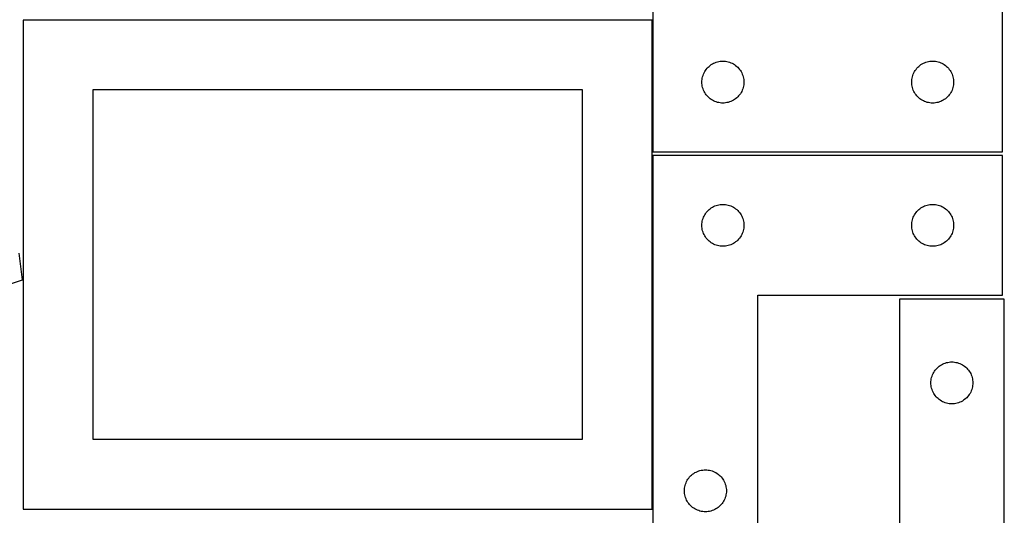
# Model space of a CAD drawing. Header units: millimetres. Extents: x 7 to 1243, y 7 to 2493.
# Tile 8 of 15: x 821 to 1243, y 1063 to 1276. Entities that reach past the tile are written whole.
import ezdxf

# ---------------------------------------------------------------- set-up
doc = ezdxf.new("R2010")
doc.units = ezdxf.units.MM
doc.layers.add('COMMON', color=5, linetype='CONTINUOUS', true_color=0x0000ff)
doc.layers.add('CUT', color=7, linetype='CONTINUOUS', true_color=0x000000)

msp = doc.modelspace()

# ---------------------------------------------------------------- linework, layer by layer
at = {"layer": 'COMMON'}
msp.add_line((822.320585, 1275.546668), (1091.083738, 1275.546668), dxfattribs=at)
at = {"layer": 'CUT'}
for p, q in [((1242.604737, 1218.792301), (1242.604737, 1398.792301)), ((1092.604737, 1278.792301), (1092.604737, 1218.792301)), ((1092.320585, 1275.446668), (822.320585, 1275.446668)), ((822.320585, 1275.446668), (822.320585, 1065.446668)), ((1092.320585, 1065.446668), (1092.320585, 1275.446668)), ((1115.838179, 1254.726413), (1116.240776, 1255.156262)), ((1116.240776, 1255.156262), (1116.670625, 1255.558859)), ((1116.670625, 1255.558859), (1117.125884, 1255.932481)), ((1117.125884, 1255.932481), (1117.604605, 1256.275527)), ((1117.604605, 1256.275527), (1118.104737, 1256.586529)), ((1118.104737, 1256.586529), (1118.624139, 1256.864155)), ((1118.624139, 1256.864155), (1119.160586, 1257.107216)), ((1119.160586, 1257.107216), (1119.711782, 1257.314672)), ((1119.711782, 1257.314672), (1120.275366, 1257.485633)), ((1120.275366, 1257.485633), (1120.848924, 1257.619368)), ((1120.848924, 1257.619368), (1121.430001, 1257.715304)), ((1121.430001, 1257.715304), (1122.016109, 1257.773031)), ((1122.016109, 1257.773031), (1122.604737, 1257.792301)), ((1122.604737, 1257.792301), (1123.193365, 1257.773031)), ((1123.193365, 1257.773031), (1123.779473, 1257.715304)), ((1123.779473, 1257.715304), (1124.36055, 1257.619368)), ((1124.36055, 1257.619368), (1124.934108, 1257.485633)), ((1124.934108, 1257.485633), (1125.497692, 1257.314672)), ((1125.497692, 1257.314672), (1126.048888, 1257.107216)), ((1126.048888, 1257.107216), (1126.585335, 1256.864155)), ((1126.585335, 1256.864155), (1127.104737, 1256.586529)), ((1127.104737, 1256.586529), (1127.604869, 1256.275527)), ((1127.604869, 1256.275527), (1128.08359, 1255.932481)), ((1128.08359, 1255.932481), (1128.538849, 1255.558859)), ((1128.538849, 1255.558859), (1128.968698, 1255.156262)), ((1128.968698, 1255.156262), (1129.371295, 1254.726413)), ((1205.838179, 1254.726413), (1206.240776, 1255.156262)), ((1206.240776, 1255.156262), (1206.670625, 1255.558859)), ((1206.670625, 1255.558859), (1207.125884, 1255.932481)), ((1207.125884, 1255.932481), (1207.604605, 1256.275527)), ((1207.604605, 1256.275527), (1208.104737, 1256.586529)), ((1208.104737, 1256.586529), (1208.624139, 1256.864155)), ((1208.624139, 1256.864155), (1209.160586, 1257.107216)), ((1209.160586, 1257.107216), (1209.711782, 1257.314672)), ((1209.711782, 1257.314672), (1210.275366, 1257.485633)), ((1210.275366, 1257.485633), (1210.848924, 1257.619368)), ((1210.848924, 1257.619368), (1211.430001, 1257.715304)), ((1211.430001, 1257.715304), (1212.016109, 1257.773031)), ((1212.016109, 1257.773031), (1212.604737, 1257.792301)), ((1212.604737, 1257.792301), (1213.193365, 1257.773031)), ((1213.193365, 1257.773031), (1213.779473, 1257.715304)), ((1213.779473, 1257.715304), (1214.36055, 1257.619368)), ((1214.36055, 1257.619368), (1214.934108, 1257.485633)), ((1214.934108, 1257.485633), (1215.497692, 1257.314672)), ((1215.497692, 1257.314672), (1216.048888, 1257.107216)), ((1216.048888, 1257.107216), (1216.585335, 1256.864155)), ((1216.585335, 1256.864155), (1217.104737, 1256.586529)), ((1217.104737, 1256.586529), (1217.604869, 1256.275527)), ((1217.604869, 1256.275527), (1218.08359, 1255.932481)), ((1218.08359, 1255.932481), (1218.538849, 1255.558859)), ((1218.538849, 1255.558859), (1218.968698, 1255.156262)), ((1218.968698, 1255.156262), (1219.371295, 1254.726413)), ((1113.777669, 1250.548113), (1113.911405, 1251.121672)), ((1113.911405, 1251.121672), (1114.082366, 1251.685256)), ((1114.082366, 1251.685256), (1114.289821, 1252.236451)), ((1114.289821, 1252.236451), (1114.532882, 1252.772899)), ((1114.532882, 1252.772899), (1114.810508, 1253.292301)), ((1114.810508, 1253.292301), (1115.12151, 1253.792433)), ((1115.12151, 1253.792433), (1115.464557, 1254.271153)), ((1115.464557, 1254.271153), (1115.838179, 1254.726413)), ((1129.371295, 1254.726413), (1129.744917, 1254.271153)), ((1129.744917, 1254.271153), (1130.087963, 1253.792433)), ((1130.087963, 1253.792433), (1130.398966, 1253.292301)), ((1130.398966, 1253.292301), (1130.676592, 1252.772899)), ((1130.676592, 1252.772899), (1130.919653, 1252.236451)), ((1130.919653, 1252.236451), (1131.127108, 1251.685256)), ((1131.127108, 1251.685256), (1131.298069, 1251.121672)), ((1131.298069, 1251.121672), (1131.431804, 1250.548113)), ((1203.777669, 1250.548113), (1203.911405, 1251.121672)), ((1203.911405, 1251.121672), (1204.082366, 1251.685256)), ((1204.082366, 1251.685256), (1204.289821, 1252.236451)), ((1204.289821, 1252.236451), (1204.532882, 1252.772899)), ((1204.532882, 1252.772899), (1204.810508, 1253.292301)), ((1204.810508, 1253.292301), (1205.12151, 1253.792433)), ((1205.12151, 1253.792433), (1205.464557, 1254.271153)), ((1205.464557, 1254.271153), (1205.838179, 1254.726413)), ((1219.371295, 1254.726413), (1219.744917, 1254.271153)), ((1219.744917, 1254.271153), (1220.087963, 1253.792433)), ((1220.087963, 1253.792433), (1220.398966, 1253.292301)), ((1220.398966, 1253.292301), (1220.676592, 1252.772899)), ((1220.676592, 1252.772899), (1220.919653, 1252.236451)), ((1220.919653, 1252.236451), (1221.127108, 1251.685256)), ((1221.127108, 1251.685256), (1221.298069, 1251.121672)), ((1221.298069, 1251.121672), (1221.431804, 1250.548113)), ((1113.604737, 1248.792301), (1113.624007, 1249.380929)), ((1113.624007, 1248.203672), (1113.604737, 1248.792301)), ((1113.624007, 1249.380929), (1113.681733, 1249.967036)), ((1113.681733, 1247.617565), (1113.624007, 1248.203672)), ((1113.681733, 1249.967036), (1113.777669, 1250.548113)), ((1113.777669, 1247.036488), (1113.681733, 1247.617565)), ((1113.911405, 1246.462929), (1113.777669, 1247.036488)), ((1114.082366, 1245.899345), (1113.911405, 1246.462929)), ((1131.298069, 1246.462929), (1131.127108, 1245.899345)), ((1131.431804, 1247.036488), (1131.298069, 1246.462929)), ((1131.431804, 1250.548113), (1131.527741, 1249.967036)), ((1131.527741, 1247.617565), (1131.431804, 1247.036488)), ((1131.527741, 1249.967036), (1131.585467, 1249.380929)), ((1131.585467, 1248.203672), (1131.527741, 1247.617565)), ((1131.585467, 1249.380929), (1131.604737, 1248.792301)), ((1131.604737, 1248.792301), (1131.585467, 1248.203672)), ((1203.604737, 1248.792301), (1203.624007, 1249.380929)), ((1203.624007, 1248.203672), (1203.604737, 1248.792301)), ((1203.624007, 1249.380929), (1203.681733, 1249.967036)), ((1203.681733, 1247.617565), (1203.624007, 1248.203672)), ((1203.681733, 1249.967036), (1203.777669, 1250.548113)), ((1203.777669, 1247.036488), (1203.681733, 1247.617565)), ((1203.911405, 1246.462929), (1203.777669, 1247.036488)), ((1204.082366, 1245.899345), (1203.911405, 1246.462929)), ((1221.298069, 1246.462929), (1221.127108, 1245.899345)), ((1221.431804, 1247.036488), (1221.298069, 1246.462929)), ((1221.431804, 1250.548113), (1221.527741, 1249.967036)), ((1221.527741, 1247.617565), (1221.431804, 1247.036488)), ((1221.527741, 1249.967036), (1221.585467, 1249.380929)), ((1221.585467, 1248.203672), (1221.527741, 1247.617565)), ((1221.585467, 1249.380929), (1221.604737, 1248.792301)), ((1221.604737, 1248.792301), (1221.585467, 1248.203672)), ((1062.320585, 1245.446668), (852.320585, 1245.446668)), ((852.320585, 1245.446668), (852.320585, 1095.446668)), ((1062.320585, 1095.446668), (1062.320585, 1245.446668)), ((1114.289821, 1245.34815), (1114.082366, 1245.899345)), ((1114.532882, 1244.811702), (1114.289821, 1245.34815)), ((1114.810508, 1244.292301), (1114.532882, 1244.811702)), ((1115.12151, 1243.792168), (1114.810508, 1244.292301)), ((1115.464557, 1243.313448), (1115.12151, 1243.792168)), ((1115.838179, 1242.858188), (1115.464557, 1243.313448)), ((1116.240776, 1242.42834), (1115.838179, 1242.858188)), ((1116.670625, 1242.025742), (1116.240776, 1242.42834)), ((1128.968698, 1242.42834), (1128.538849, 1242.025742)), ((1129.371295, 1242.858188), (1128.968698, 1242.42834)), ((1129.744917, 1243.313448), (1129.371295, 1242.858188)), ((1130.087963, 1243.792168), (1129.744917, 1243.313448)), ((1130.398966, 1244.292301), (1130.087963, 1243.792168)), ((1130.676592, 1244.811702), (1130.398966, 1244.292301)), ((1130.919653, 1245.34815), (1130.676592, 1244.811702)), ((1131.127108, 1245.899345), (1130.919653, 1245.34815)), ((1204.289821, 1245.34815), (1204.082366, 1245.899345)), ((1204.532882, 1244.811702), (1204.289821, 1245.34815)), ((1204.810508, 1244.292301), (1204.532882, 1244.811702)), ((1205.12151, 1243.792168), (1204.810508, 1244.292301)), ((1205.464557, 1243.313448), (1205.12151, 1243.792168)), ((1205.838179, 1242.858188), (1205.464557, 1243.313448)), ((1206.240776, 1242.42834), (1205.838179, 1242.858188)), ((1206.670625, 1242.025742), (1206.240776, 1242.42834)), ((1218.968698, 1242.42834), (1218.538849, 1242.025742)), ((1219.371295, 1242.858188), (1218.968698, 1242.42834)), ((1219.744917, 1243.313448), (1219.371295, 1242.858188)), ((1220.087963, 1243.792168), (1219.744917, 1243.313448)), ((1220.398966, 1244.292301), (1220.087963, 1243.792168)), ((1220.676592, 1244.811702), (1220.398966, 1244.292301)), ((1220.919653, 1245.34815), (1220.676592, 1244.811702)), ((1221.127108, 1245.899345), (1220.919653, 1245.34815)), ((1117.125884, 1241.65212), (1116.670625, 1242.025742)), ((1117.604605, 1241.309074), (1117.125884, 1241.65212)), ((1118.104737, 1240.998072), (1117.604605, 1241.309074)), ((1118.624139, 1240.720446), (1118.104737, 1240.998072)), ((1119.160586, 1240.477385), (1118.624139, 1240.720446)), ((1119.711782, 1240.269929), (1119.160586, 1240.477385)), ((1120.275366, 1240.098968), (1119.711782, 1240.269929)), ((1120.848924, 1239.965233), (1120.275366, 1240.098968)), ((1121.430001, 1239.869297), (1120.848924, 1239.965233)), ((1122.016109, 1239.81157), (1121.430001, 1239.869297)), ((1122.604737, 1239.792301), (1122.016109, 1239.81157)), ((1123.193365, 1239.81157), (1122.604737, 1239.792301)), ((1123.779473, 1239.869297), (1123.193365, 1239.81157)), ((1124.36055, 1239.965233), (1123.779473, 1239.869297)), ((1124.934108, 1240.098968), (1124.36055, 1239.965233)), ((1125.497692, 1240.269929), (1124.934108, 1240.098968)), ((1126.048888, 1240.477385), (1125.497692, 1240.269929)), ((1126.585335, 1240.720446), (1126.048888, 1240.477385)), ((1127.104737, 1240.998072), (1126.585335, 1240.720446)), ((1127.604869, 1241.309074), (1127.104737, 1240.998072)), ((1128.08359, 1241.65212), (1127.604869, 1241.309074)), ((1128.538849, 1242.025742), (1128.08359, 1241.65212)), ((1207.125884, 1241.65212), (1206.670625, 1242.025742)), ((1207.604605, 1241.309074), (1207.125884, 1241.65212)), ((1208.104737, 1240.998072), (1207.604605, 1241.309074)), ((1208.624139, 1240.720446), (1208.104737, 1240.998072)), ((1209.160586, 1240.477385), (1208.624139, 1240.720446)), ((1209.711782, 1240.269929), (1209.160586, 1240.477385)), ((1210.275366, 1240.098968), (1209.711782, 1240.269929)), ((1210.848924, 1239.965233), (1210.275366, 1240.098968)), ((1211.430001, 1239.869297), (1210.848924, 1239.965233)), ((1212.016109, 1239.81157), (1211.430001, 1239.869297)), ((1212.604737, 1239.792301), (1212.016109, 1239.81157)), ((1213.193365, 1239.81157), (1212.604737, 1239.792301)), ((1213.779473, 1239.869297), (1213.193365, 1239.81157)), ((1214.36055, 1239.965233), (1213.779473, 1239.869297)), ((1214.934108, 1240.098968), (1214.36055, 1239.965233)), ((1215.497692, 1240.269929), (1214.934108, 1240.098968)), ((1216.048888, 1240.477385), (1215.497692, 1240.269929)), ((1216.585335, 1240.720446), (1216.048888, 1240.477385)), ((1217.104737, 1240.998072), (1216.585335, 1240.720446)), ((1217.604869, 1241.309074), (1217.104737, 1240.998072)), ((1218.08359, 1241.65212), (1217.604869, 1241.309074)), ((1218.538849, 1242.025742), (1218.08359, 1241.65212)), ((1092.604728, 1217.2713), (1092.604728, 1037.2713)), ((1242.604728, 1217.2713), (1092.604728, 1217.2713)), ((1092.604737, 1218.792301), (1242.604737, 1218.792301)), ((1242.604728, 1157.2713), (1242.604728, 1217.2713)), ((1119.160577, 1195.586215), (1119.711772, 1195.793671)), ((1119.711772, 1195.793671), (1120.275356, 1195.964632)), ((1120.275356, 1195.964632), (1120.848915, 1196.098367)), ((1120.848915, 1196.098367), (1121.429992, 1196.194303)), ((1121.429992, 1196.194303), (1122.016099, 1196.25203)), ((1122.016099, 1196.25203), (1122.604728, 1196.2713)), ((1122.604728, 1196.2713), (1123.193356, 1196.25203)), ((1123.193356, 1196.25203), (1123.779463, 1196.194303)), ((1123.779463, 1196.194303), (1124.36054, 1196.098367)), ((1124.36054, 1196.098367), (1124.934099, 1195.964632)), ((1124.934099, 1195.964632), (1125.497683, 1195.793671)), ((1125.497683, 1195.793671), (1126.048878, 1195.586215)), ((1209.160577, 1195.586215), (1209.711772, 1195.793671)), ((1209.711772, 1195.793671), (1210.275356, 1195.964632)), ((1210.275356, 1195.964632), (1210.848915, 1196.098367)), ((1210.848915, 1196.098367), (1211.429992, 1196.194303)), ((1211.429992, 1196.194303), (1212.016099, 1196.25203)), ((1212.016099, 1196.25203), (1212.604728, 1196.2713)), ((1212.604728, 1196.2713), (1213.193356, 1196.25203)), ((1213.193356, 1196.25203), (1213.779463, 1196.194303)), ((1213.779463, 1196.194303), (1214.36054, 1196.098367)), ((1214.36054, 1196.098367), (1214.934099, 1195.964632)), ((1214.934099, 1195.964632), (1215.497683, 1195.793671)), ((1215.497683, 1195.793671), (1216.048878, 1195.586215)), ((1114.532873, 1191.251898), (1114.810499, 1191.7713)), ((1114.810499, 1191.7713), (1115.121501, 1192.271432)), ((1115.121501, 1192.271432), (1115.464548, 1192.750152)), ((1115.464548, 1192.750152), (1115.838169, 1193.205412)), ((1115.838169, 1193.205412), (1116.240767, 1193.635261)), ((1116.240767, 1193.635261), (1116.670615, 1194.037858)), ((1116.670615, 1194.037858), (1117.125875, 1194.41148)), ((1117.125875, 1194.41148), (1117.604595, 1194.754526)), ((1117.604595, 1194.754526), (1118.104728, 1195.065528)), ((1118.104728, 1195.065528), (1118.624129, 1195.343154)), ((1118.624129, 1195.343154), (1119.160577, 1195.586215)), ((1126.048878, 1195.586215), (1126.585326, 1195.343154)), ((1126.585326, 1195.343154), (1127.104728, 1195.065528)), ((1127.104728, 1195.065528), (1127.60486, 1194.754526)), ((1127.60486, 1194.754526), (1128.08358, 1194.41148)), ((1128.08358, 1194.41148), (1128.53884, 1194.037858)), ((1128.53884, 1194.037858), (1128.968689, 1193.635261)), ((1128.968689, 1193.635261), (1129.371286, 1193.205412)), ((1129.371286, 1193.205412), (1129.744908, 1192.750152)), ((1129.744908, 1192.750152), (1130.087954, 1192.271432)), ((1130.087954, 1192.271432), (1130.398956, 1191.7713)), ((1130.398956, 1191.7713), (1130.676582, 1191.251898)), ((1204.532873, 1191.251898), (1204.810499, 1191.7713)), ((1204.810499, 1191.7713), (1205.121501, 1192.271432)), ((1205.121501, 1192.271432), (1205.464548, 1192.750152)), ((1205.464548, 1192.750152), (1205.838169, 1193.205412)), ((1205.838169, 1193.205412), (1206.240767, 1193.635261)), ((1206.240767, 1193.635261), (1206.670615, 1194.037858)), ((1206.670615, 1194.037858), (1207.125875, 1194.41148)), ((1207.125875, 1194.41148), (1207.604595, 1194.754526)), ((1207.604595, 1194.754526), (1208.104728, 1195.065528)), ((1208.104728, 1195.065528), (1208.624129, 1195.343154)), ((1208.624129, 1195.343154), (1209.160577, 1195.586215)), ((1216.048878, 1195.586215), (1216.585326, 1195.343154)), ((1216.585326, 1195.343154), (1217.104728, 1195.065528)), ((1217.104728, 1195.065528), (1217.60486, 1194.754526)), ((1217.60486, 1194.754526), (1218.08358, 1194.41148)), ((1218.08358, 1194.41148), (1218.53884, 1194.037858)), ((1218.53884, 1194.037858), (1218.968689, 1193.635261)), ((1218.968689, 1193.635261), (1219.371286, 1193.205412)), ((1219.371286, 1193.205412), (1219.744908, 1192.750152)), ((1219.744908, 1192.750152), (1220.087954, 1192.271432)), ((1220.087954, 1192.271432), (1220.398956, 1191.7713)), ((1220.398956, 1191.7713), (1220.676582, 1191.251898)), ((1113.604728, 1187.2713), (1113.623997, 1187.859928)), ((1113.623997, 1186.682671), (1113.604728, 1187.2713)), ((1113.623997, 1187.859928), (1113.681724, 1188.446035)), ((1113.681724, 1188.446035), (1113.77766, 1189.027113)), ((1113.77766, 1189.027113), (1113.911395, 1189.600671)), ((1113.911395, 1189.600671), (1114.082356, 1190.164255)), ((1114.082356, 1190.164255), (1114.289812, 1190.715451)), ((1114.289812, 1190.715451), (1114.532873, 1191.251898)), ((1130.676582, 1191.251898), (1130.919643, 1190.715451)), ((1130.919643, 1190.715451), (1131.127099, 1190.164255)), ((1131.127099, 1190.164255), (1131.29806, 1189.600671)), ((1131.29806, 1189.600671), (1131.431795, 1189.027113)), ((1131.431795, 1189.027113), (1131.527731, 1188.446035)), ((1131.527731, 1188.446035), (1131.585458, 1187.859928)), ((1131.585458, 1187.859928), (1131.604728, 1187.2713)), ((1131.604728, 1187.2713), (1131.585458, 1186.682671)), ((1203.604728, 1187.2713), (1203.623997, 1187.859928)), ((1203.623997, 1186.682671), (1203.604728, 1187.2713)), ((1203.623997, 1187.859928), (1203.681724, 1188.446035)), ((1203.681724, 1188.446035), (1203.77766, 1189.027113)), ((1203.77766, 1189.027113), (1203.911395, 1189.600671)), ((1203.911395, 1189.600671), (1204.082356, 1190.164255)), ((1204.082356, 1190.164255), (1204.289812, 1190.715451)), ((1204.289812, 1190.715451), (1204.532873, 1191.251898)), ((1220.676582, 1191.251898), (1220.919643, 1190.715451)), ((1220.919643, 1190.715451), (1221.127099, 1190.164255)), ((1221.127099, 1190.164255), (1221.29806, 1189.600671)), ((1221.29806, 1189.600671), (1221.431795, 1189.027113)), ((1221.431795, 1189.027113), (1221.527731, 1188.446035)), ((1221.527731, 1188.446035), (1221.585458, 1187.859928)), ((1221.585458, 1187.859928), (1221.604728, 1187.2713)), ((1221.604728, 1187.2713), (1221.585458, 1186.682671)), ((1113.681724, 1186.096564), (1113.623997, 1186.682671)), ((1113.77766, 1185.515487), (1113.681724, 1186.096564)), ((1113.911395, 1184.941928), (1113.77766, 1185.515487)), ((1114.082356, 1184.378344), (1113.911395, 1184.941928)), ((1114.289812, 1183.827149), (1114.082356, 1184.378344)), ((1114.532873, 1183.290701), (1114.289812, 1183.827149)), ((1114.810499, 1182.7713), (1114.532873, 1183.290701)), ((1130.676582, 1183.290701), (1130.398956, 1182.7713)), ((1130.919643, 1183.827149), (1130.676582, 1183.290701)), ((1131.127099, 1184.378344), (1130.919643, 1183.827149)), ((1131.29806, 1184.941928), (1131.127099, 1184.378344)), ((1131.431795, 1185.515487), (1131.29806, 1184.941928)), ((1131.527731, 1186.096564), (1131.431795, 1185.515487)), ((1131.585458, 1186.682671), (1131.527731, 1186.096564)), ((1203.681724, 1186.096564), (1203.623997, 1186.682671)), ((1203.77766, 1185.515487), (1203.681724, 1186.096564)), ((1203.911395, 1184.941928), (1203.77766, 1185.515487)), ((1204.082356, 1184.378344), (1203.911395, 1184.941928)), ((1204.289812, 1183.827149), (1204.082356, 1184.378344)), ((1204.532873, 1183.290701), (1204.289812, 1183.827149)), ((1204.810499, 1182.7713), (1204.532873, 1183.290701)), ((1220.676582, 1183.290701), (1220.398956, 1182.7713)), ((1220.919643, 1183.827149), (1220.676582, 1183.290701)), ((1221.127099, 1184.378344), (1220.919643, 1183.827149)), ((1221.29806, 1184.941928), (1221.127099, 1184.378344)), ((1221.431795, 1185.515487), (1221.29806, 1184.941928)), ((1221.527731, 1186.096564), (1221.431795, 1185.515487)), ((1221.585458, 1186.682671), (1221.527731, 1186.096564)), ((1115.121501, 1182.271168), (1114.810499, 1182.7713)), ((1115.464548, 1181.792447), (1115.121501, 1182.271168)), ((1115.838169, 1181.337187), (1115.464548, 1181.792447)), ((1116.240767, 1180.907339), (1115.838169, 1181.337187)), ((1116.670615, 1180.504741), (1116.240767, 1180.907339)), ((1117.125875, 1180.13112), (1116.670615, 1180.504741)), ((1117.604595, 1179.788073), (1117.125875, 1180.13112)), ((1118.104728, 1179.477071), (1117.604595, 1179.788073)), ((1118.624129, 1179.199445), (1118.104728, 1179.477071)), ((1119.160577, 1178.956384), (1118.624129, 1179.199445)), ((1119.711772, 1178.748928), (1119.160577, 1178.956384)), ((1120.275356, 1178.577967), (1119.711772, 1178.748928)), ((1125.497683, 1178.748928), (1124.934099, 1178.577967)), ((1126.048878, 1178.956384), (1125.497683, 1178.748928)), ((1126.585326, 1179.199445), (1126.048878, 1178.956384)), ((1127.104728, 1179.477071), (1126.585326, 1179.199445)), ((1127.60486, 1179.788073), (1127.104728, 1179.477071)), ((1128.08358, 1180.13112), (1127.60486, 1179.788073)), ((1128.53884, 1180.504741), (1128.08358, 1180.13112)), ((1128.968689, 1180.907339), (1128.53884, 1180.504741)), ((1129.371286, 1181.337187), (1128.968689, 1180.907339)), ((1129.744908, 1181.792447), (1129.371286, 1181.337187)), ((1130.087954, 1182.271168), (1129.744908, 1181.792447)), ((1130.398956, 1182.7713), (1130.087954, 1182.271168)), ((1205.121501, 1182.271168), (1204.810499, 1182.7713)), ((1205.464548, 1181.792447), (1205.121501, 1182.271168)), ((1205.838169, 1181.337187), (1205.464548, 1181.792447)), ((1206.240767, 1180.907339), (1205.838169, 1181.337187)), ((1206.670615, 1180.504741), (1206.240767, 1180.907339)), ((1207.125875, 1180.13112), (1206.670615, 1180.504741)), ((1207.604595, 1179.788073), (1207.125875, 1180.13112)), ((1208.104728, 1179.477071), (1207.604595, 1179.788073)), ((1208.624129, 1179.199445), (1208.104728, 1179.477071)), ((1209.160577, 1178.956384), (1208.624129, 1179.199445)), ((1209.711772, 1178.748928), (1209.160577, 1178.956384)), ((1210.275356, 1178.577967), (1209.711772, 1178.748928)), ((1215.497683, 1178.748928), (1214.934099, 1178.577967)), ((1216.048878, 1178.956384), (1215.497683, 1178.748928)), ((1216.585326, 1179.199445), (1216.048878, 1178.956384)), ((1217.104728, 1179.477071), (1216.585326, 1179.199445)), ((1217.60486, 1179.788073), (1217.104728, 1179.477071)), ((1218.08358, 1180.13112), (1217.60486, 1179.788073)), ((1218.53884, 1180.504741), (1218.08358, 1180.13112)), ((1218.968689, 1180.907339), (1218.53884, 1180.504741)), ((1219.371286, 1181.337187), (1218.968689, 1180.907339)), ((1219.744908, 1181.792447), (1219.371286, 1181.337187)), ((1220.087954, 1182.271168), (1219.744908, 1181.792447)), ((1220.398956, 1182.7713), (1220.087954, 1182.271168)), ((822.108727, 1163.895284), (820.653484, 1175.339398)), ((1120.848915, 1178.444232), (1120.275356, 1178.577967)), ((1121.429992, 1178.348296), (1120.848915, 1178.444232)), ((1122.016099, 1178.290569), (1121.429992, 1178.348296)), ((1122.604728, 1178.2713), (1122.016099, 1178.290569)), ((1123.193356, 1178.290569), (1122.604728, 1178.2713)), ((1123.779463, 1178.348296), (1123.193356, 1178.290569)), ((1124.36054, 1178.444232), (1123.779463, 1178.348296)), ((1124.934099, 1178.577967), (1124.36054, 1178.444232)), ((1210.848915, 1178.444232), (1210.275356, 1178.577967)), ((1211.429992, 1178.348296), (1210.848915, 1178.444232)), ((1212.016099, 1178.290569), (1211.429992, 1178.348296)), ((1212.604728, 1178.2713), (1212.016099, 1178.290569)), ((1213.193356, 1178.290569), (1212.604728, 1178.2713)), ((1213.779463, 1178.348296), (1213.193356, 1178.290569)), ((1214.36054, 1178.444232), (1213.779463, 1178.348296)), ((1214.934099, 1178.577967), (1214.36054, 1178.444232)), ((803.754662, 1157.684752), (822.108727, 1163.895284)), ((1137.604728, 1037.2713), (1137.604728, 1157.2713)), ((1137.604728, 1157.2713), (1242.604728, 1157.2713)), ((1243.355786, 1155.614688), (1198.355786, 1155.614688)), ((1198.355786, 1155.614688), (1198.355786, 1035.614688)), ((1243.355786, 975.614688), (1243.355786, 1155.614688)), ((1217.411635, 1127.929604), (1217.962831, 1128.137059)), ((1217.962831, 1128.137059), (1218.526415, 1128.308021)), ((1218.526415, 1128.308021), (1219.099973, 1128.441756)), ((1219.099973, 1128.441756), (1219.68105, 1128.537692)), ((1219.68105, 1128.537692), (1220.267158, 1128.595419)), ((1220.267158, 1128.595419), (1220.855786, 1128.614688)), ((1220.855786, 1128.614688), (1221.444414, 1128.595419)), ((1221.444414, 1128.595419), (1222.030522, 1128.537692)), ((1222.030522, 1128.537692), (1222.611599, 1128.441756)), ((1222.611599, 1128.441756), (1223.185157, 1128.308021)), ((1223.185157, 1128.308021), (1223.748741, 1128.137059)), ((1223.748741, 1128.137059), (1224.299937, 1127.929604)), ((1212.783931, 1123.595286), (1213.061557, 1124.114688)), ((1213.061557, 1124.114688), (1213.372559, 1124.61482)), ((1213.372559, 1124.61482), (1213.715606, 1125.093541)), ((1213.715606, 1125.093541), (1214.089228, 1125.548801)), ((1214.089228, 1125.548801), (1214.491825, 1125.978649)), ((1214.491825, 1125.978649), (1214.921674, 1126.381247)), ((1214.921674, 1126.381247), (1215.376933, 1126.754868)), ((1215.376933, 1126.754868), (1215.855654, 1127.097915)), ((1215.855654, 1127.097915), (1216.355786, 1127.408917)), ((1216.355786, 1127.408917), (1216.875188, 1127.686543)), ((1216.875188, 1127.686543), (1217.411635, 1127.929604)), ((1224.299937, 1127.929604), (1224.836384, 1127.686543)), ((1224.836384, 1127.686543), (1225.355786, 1127.408917)), ((1225.355786, 1127.408917), (1225.855918, 1127.097915)), ((1225.855918, 1127.097915), (1226.334639, 1126.754868)), ((1226.334639, 1126.754868), (1226.789898, 1126.381247)), ((1226.789898, 1126.381247), (1227.219747, 1125.978649)), ((1227.219747, 1125.978649), (1227.622344, 1125.548801)), ((1227.622344, 1125.548801), (1227.995966, 1125.093541)), ((1227.995966, 1125.093541), (1228.339013, 1124.61482)), ((1228.339013, 1124.61482), (1228.650015, 1124.114688)), ((1228.650015, 1124.114688), (1228.927641, 1123.595286)), ((1211.855786, 1119.614688), (1211.875056, 1120.203316)), ((1211.875056, 1119.02606), (1211.855786, 1119.614688)), ((1211.875056, 1120.203316), (1211.932782, 1120.789424)), ((1211.932782, 1120.789424), (1212.028718, 1121.370501)), ((1212.028718, 1121.370501), (1212.162454, 1121.94406)), ((1212.162454, 1121.94406), (1212.333415, 1122.507643)), ((1212.333415, 1122.507643), (1212.54087, 1123.058839)), ((1212.54087, 1123.058839), (1212.783931, 1123.595286)), ((1228.927641, 1123.595286), (1229.170702, 1123.058839)), ((1229.170702, 1123.058839), (1229.378157, 1122.507643)), ((1229.378157, 1122.507643), (1229.549118, 1121.94406)), ((1229.549118, 1121.94406), (1229.682854, 1121.370501)), ((1229.682854, 1121.370501), (1229.77879, 1120.789424)), ((1229.77879, 1120.789424), (1229.836516, 1120.203316)), ((1229.836516, 1120.203316), (1229.855786, 1119.614688)), ((1229.855786, 1119.614688), (1229.836516, 1119.02606)), ((1211.932782, 1118.439953), (1211.875056, 1119.02606)), ((1212.028718, 1117.858875), (1211.932782, 1118.439953)), ((1212.162454, 1117.285317), (1212.028718, 1117.858875)), ((1212.333415, 1116.721733), (1212.162454, 1117.285317)), ((1212.54087, 1116.170537), (1212.333415, 1116.721733)), ((1212.783931, 1115.63409), (1212.54087, 1116.170537)), ((1213.061557, 1115.114688), (1212.783931, 1115.63409)), ((1228.927641, 1115.63409), (1228.650015, 1115.114688)), ((1229.170702, 1116.170537), (1228.927641, 1115.63409)), ((1229.378157, 1116.721733), (1229.170702, 1116.170537)), ((1229.549118, 1117.285317), (1229.378157, 1116.721733)), ((1229.682854, 1117.858875), (1229.549118, 1117.285317)), ((1229.77879, 1118.439953), (1229.682854, 1117.858875)), ((1229.836516, 1119.02606), (1229.77879, 1118.439953)), ((1213.372559, 1114.614556), (1213.061557, 1115.114688)), ((1213.715606, 1114.135835), (1213.372559, 1114.614556)), ((1214.089228, 1113.680576), (1213.715606, 1114.135835)), ((1214.491825, 1113.250727), (1214.089228, 1113.680576)), ((1214.921674, 1112.84813), (1214.491825, 1113.250727)), ((1215.376933, 1112.474508), (1214.921674, 1112.84813)), ((1215.855654, 1112.131462), (1215.376933, 1112.474508)), ((1216.355786, 1111.82046), (1215.855654, 1112.131462)), ((1216.875188, 1111.542834), (1216.355786, 1111.82046)), ((1217.411635, 1111.299772), (1216.875188, 1111.542834)), ((1217.962831, 1111.092317), (1217.411635, 1111.299772)), ((1224.299937, 1111.299772), (1223.748741, 1111.092317)), ((1224.836384, 1111.542834), (1224.299937, 1111.299772)), ((1225.355786, 1111.82046), (1224.836384, 1111.542834)), ((1225.855918, 1112.131462), (1225.355786, 1111.82046)), ((1226.334639, 1112.474508), (1225.855918, 1112.131462)), ((1226.789898, 1112.84813), (1226.334639, 1112.474508)), ((1227.219747, 1113.250727), (1226.789898, 1112.84813)), ((1227.622344, 1113.680576), (1227.219747, 1113.250727)), ((1227.995966, 1114.135835), (1227.622344, 1113.680576)), ((1228.339013, 1114.614556), (1227.995966, 1114.135835)), ((1228.650015, 1115.114688), (1228.339013, 1114.614556)), ((1218.526415, 1110.921356), (1217.962831, 1111.092317)), ((1219.099973, 1110.787621), (1218.526415, 1110.921356)), ((1219.68105, 1110.691684), (1219.099973, 1110.787621)), ((1220.267158, 1110.633958), (1219.68105, 1110.691684)), ((1220.855786, 1110.614688), (1220.267158, 1110.633958)), ((1221.444414, 1110.633958), (1220.855786, 1110.614688)), ((1222.030522, 1110.691684), (1221.444414, 1110.633958)), ((1222.611599, 1110.787621), (1222.030522, 1110.691684)), ((1223.185157, 1110.921356), (1222.611599, 1110.787621)), ((1223.748741, 1111.092317), (1223.185157, 1110.921356)), ((852.320585, 1095.446668), (1062.320585, 1095.446668)), ((1111.124129, 1081.343154), (1111.660577, 1081.586215)), ((1111.660577, 1081.586215), (1112.211772, 1081.793671)), ((1112.211772, 1081.793671), (1112.775356, 1081.964632)), ((1112.775356, 1081.964632), (1113.348915, 1082.098367)), ((1113.348915, 1082.098367), (1113.929992, 1082.194303)), ((1113.929992, 1082.194303), (1114.516099, 1082.25203)), ((1114.516099, 1082.25203), (1115.104728, 1082.2713)), ((1115.104728, 1082.2713), (1115.693356, 1082.25203)), ((1115.693356, 1082.25203), (1116.279463, 1082.194303)), ((1116.279463, 1082.194303), (1116.86054, 1082.098367)), ((1116.86054, 1082.098367), (1117.434099, 1081.964632)), ((1117.434099, 1081.964632), (1117.997683, 1081.793671)), ((1117.997683, 1081.793671), (1118.548878, 1081.586215)), ((1118.548878, 1081.586215), (1119.085326, 1081.343154)), ((1107.032873, 1077.251898), (1107.310499, 1077.7713)), ((1107.310499, 1077.7713), (1107.621501, 1078.271432)), ((1107.621501, 1078.271432), (1107.964548, 1078.750152)), ((1107.964548, 1078.750152), (1108.338169, 1079.205412)), ((1108.338169, 1079.205412), (1108.740767, 1079.635261)), ((1108.740767, 1079.635261), (1109.170615, 1080.037858)), ((1109.170615, 1080.037858), (1109.625875, 1080.41148)), ((1109.625875, 1080.41148), (1110.104595, 1080.754526)), ((1110.104595, 1080.754526), (1110.604728, 1081.065528)), ((1110.604728, 1081.065528), (1111.124129, 1081.343154)), ((1119.085326, 1081.343154), (1119.604728, 1081.065528)), ((1119.604728, 1081.065528), (1120.10486, 1080.754526)), ((1120.10486, 1080.754526), (1120.58358, 1080.41148)), ((1120.58358, 1080.41148), (1121.03884, 1080.037858)), ((1121.03884, 1080.037858), (1121.468689, 1079.635261)), ((1121.468689, 1079.635261), (1121.871286, 1079.205412)), ((1121.871286, 1079.205412), (1122.244908, 1078.750152)), ((1122.244908, 1078.750152), (1122.587954, 1078.271432)), ((1122.587954, 1078.271432), (1122.898956, 1077.7713)), ((1122.898956, 1077.7713), (1123.176582, 1077.251898)), ((1106.104728, 1073.2713), (1106.123997, 1073.859928)), ((1106.123997, 1072.682671), (1106.104728, 1073.2713)), ((1106.123997, 1073.859928), (1106.181724, 1074.446035)), ((1106.181724, 1074.446035), (1106.27766, 1075.027113)), ((1106.27766, 1075.027113), (1106.411395, 1075.600671)), ((1106.411395, 1075.600671), (1106.582356, 1076.164255)), ((1106.582356, 1076.164255), (1106.789812, 1076.715451)), ((1106.789812, 1076.715451), (1107.032873, 1077.251898)), ((1123.176582, 1077.251898), (1123.419643, 1076.715451)), ((1123.419643, 1076.715451), (1123.627099, 1076.164255)), ((1123.627099, 1076.164255), (1123.79806, 1075.600671)), ((1123.79806, 1075.600671), (1123.931795, 1075.027113)), ((1123.931795, 1075.027113), (1124.027731, 1074.446035)), ((1124.027731, 1074.446035), (1124.085458, 1073.859928)), ((1124.085458, 1073.859928), (1124.104728, 1073.2713)), ((1124.104728, 1073.2713), (1124.085458, 1072.682671)), ((1106.181724, 1072.096564), (1106.123997, 1072.682671)), ((1106.27766, 1071.515487), (1106.181724, 1072.096564)), ((1106.411395, 1070.941928), (1106.27766, 1071.515487)), ((1106.582356, 1070.378344), (1106.411395, 1070.941928)), ((1106.789812, 1069.827149), (1106.582356, 1070.378344)), ((1107.032873, 1069.290701), (1106.789812, 1069.827149)), ((1107.310499, 1068.7713), (1107.032873, 1069.290701)), ((1123.176582, 1069.290701), (1122.898956, 1068.7713)), ((1123.419643, 1069.827149), (1123.176582, 1069.290701)), ((1123.627099, 1070.378344), (1123.419643, 1069.827149)), ((1123.79806, 1070.941928), (1123.627099, 1070.378344)), ((1123.931795, 1071.515487), (1123.79806, 1070.941928)), ((1124.027731, 1072.096564), (1123.931795, 1071.515487)), ((1124.085458, 1072.682671), (1124.027731, 1072.096564)), ((822.320585, 1065.446668), (1092.320585, 1065.446668)), ((1107.621501, 1068.271168), (1107.310499, 1068.7713)), ((1107.964548, 1067.792447), (1107.621501, 1068.271168)), ((1108.338169, 1067.337187), (1107.964548, 1067.792447)), ((1108.740767, 1066.907339), (1108.338169, 1067.337187)), ((1109.170615, 1066.504741), (1108.740767, 1066.907339)), ((1109.625875, 1066.13112), (1109.170615, 1066.504741)), ((1110.104595, 1065.788073), (1109.625875, 1066.13112)), ((1110.604728, 1065.477071), (1110.104595, 1065.788073)), ((1111.124129, 1065.199445), (1110.604728, 1065.477071)), ((1111.660577, 1064.956384), (1111.124129, 1065.199445)), ((1112.211772, 1064.748928), (1111.660577, 1064.956384)), ((1112.775356, 1064.577967), (1112.211772, 1064.748928)), ((1117.997683, 1064.748928), (1117.434099, 1064.577967)), ((1118.548878, 1064.956384), (1117.997683, 1064.748928)), ((1119.085326, 1065.199445), (1118.548878, 1064.956384)), ((1119.604728, 1065.477071), (1119.085326, 1065.199445)), ((1120.10486, 1065.788073), (1119.604728, 1065.477071)), ((1120.58358, 1066.13112), (1120.10486, 1065.788073)), ((1121.03884, 1066.504741), (1120.58358, 1066.13112)), ((1121.468689, 1066.907339), (1121.03884, 1066.504741)), ((1121.871286, 1067.337187), (1121.468689, 1066.907339)), ((1122.244908, 1067.792447), (1121.871286, 1067.337187)), ((1122.587954, 1068.271168), (1122.244908, 1067.792447)), ((1122.898956, 1068.7713), (1122.587954, 1068.271168)), ((1113.348915, 1064.444232), (1112.775356, 1064.577967)), ((1113.929992, 1064.348296), (1113.348915, 1064.444232)), ((1114.516099, 1064.290569), (1113.929992, 1064.348296)), ((1115.104728, 1064.2713), (1114.516099, 1064.290569)), ((1115.693356, 1064.290569), (1115.104728, 1064.2713)), ((1116.279463, 1064.348296), (1115.693356, 1064.290569)), ((1116.86054, 1064.444232), (1116.279463, 1064.348296)), ((1117.434099, 1064.577967), (1116.86054, 1064.444232))]:
    msp.add_line(p, q, dxfattribs=at)

doc.saveas('drawing.dxf')
